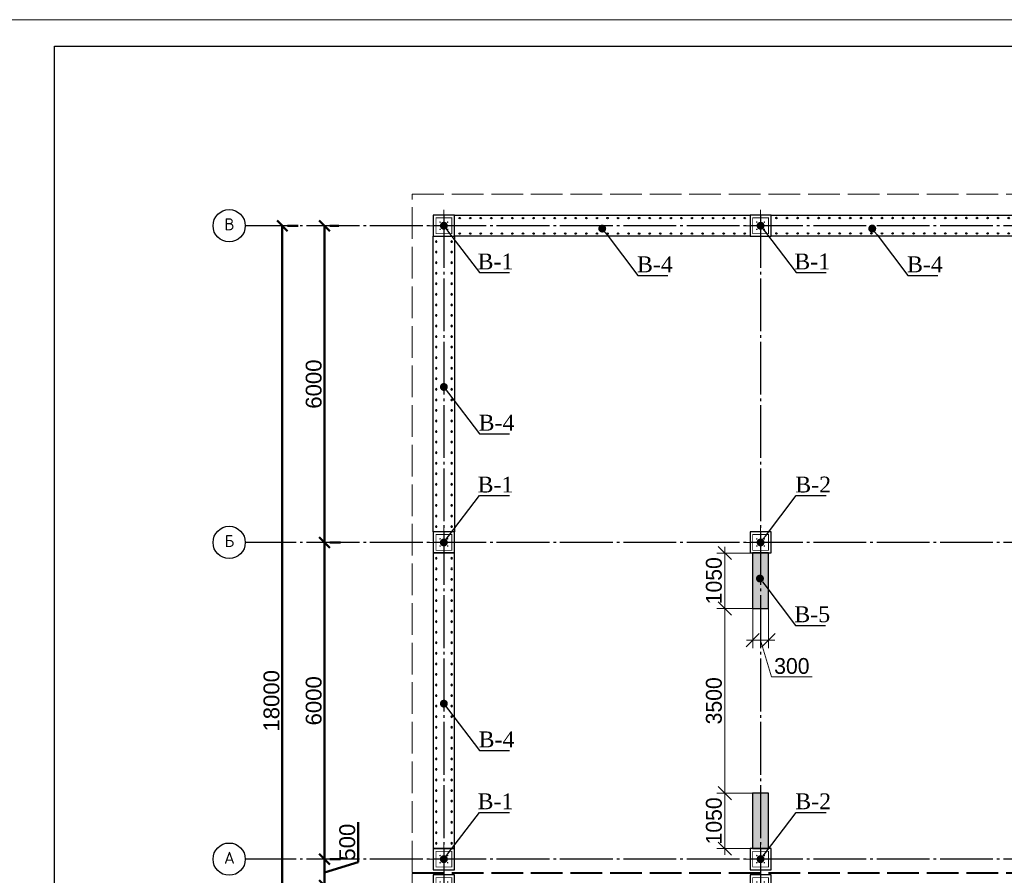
# Model space of a CAD drawing. Header units: millimetres. Extents: x -33345 to 4712671, y -3392 to 121473.
# Tile 163 of 256: x 899429 to 918082, y 70292 to 86501. Entities that reach past the tile are written whole.
import ezdxf
from ezdxf import colors
from ezdxf.entities.mleader import LeaderData, LeaderLine
from ezdxf.math import Vec2, Vec3

# ---------------------------------------------------------------- set-up
doc = ezdxf.new("R2010")
doc.units = ezdxf.units.MM
for name, pattern in [('ACAD_ISO02W100', [15, 12, -3]), ('CENTER2', [28.575, 19.05, -3.175, 3.175, -3.175]), ('ГОСТ 2.303 5', [24, 20, -1.5, 1, -1.5])]:
    doc.linetypes.add(name, pattern=pattern)
for name, color, linetype in [('00-Axes', 1, 'CENTER2'), ('HA', 9, 'Continuous'), ('Штриховка', 7, 'Continuous')]:
    doc.layers.add(name, color=color, linetype=linetype)
for name, color, linetype, lineweight in [('A _Devor rtt', 176, 'Continuous', 30), ('doors', 250, 'Continuous', 5), ('Lina', 7, 'Continuous', 20), ('армирование', 150, 'Continuous', 50)]:
    doc.layers.add(name, color=color, linetype=linetype, lineweight=lineweight)
doc.styles.add('ISOCPEUR_1.00', font='isocpeui.ttf')
doc.styles.add('RUS text aehalf', font='aehalf.shx', dxfattribs={"width": 0.7, "oblique": 15})
doc.styles.get("Standard").update_dxf_attribs({"font": 'arial.ttf'})
doc.styles.add('Times New Roman', font='times.ttf')
doc.styles.add('X-U-RW-01$0$StyleROMANS', font='GOTHIC.TTF')
doc.dimstyles.new('ISO-25$0', dxfattribs={"dimtxt": 300, "dimasz": 200, "dimexe": 100, "dimexo": 300, "dimgap": 50, "dimtad": 1, "dimdec": 0, "dimtxsty": 'Standard', "dimblk": 'OBLIQUE', "dimcen": 250, "dimadec": 0, "dimazin": 0, "dimtfac": 1, "dimtdec": 0, "dimtmove": 0, "dimatfit": 3, "dimldrblk": 'OBLIQUE', "dimfxl": 1.25, "dimarcsym": 0})
doc.dimstyles.new('RUS м100', dxfattribs={"dimscale": 0, "dimtxt": 250, "dimasz": 100, "dimexe": 100, "dimexo": 0, "dimgap": 70, "dimtad": 1, "dimdec": 0, "dimdsep": 46, "dimtxsty": 'RUS text aehalf', "dimblk": 'OBLIQUE', "dimcen": 0.09, "dimdle": 100, "dimclrd": 256, "dimclre": 256, "dimclrt": 256, "dimadec": 1, "dimazin": 2, "dimtfac": 1, "dimtdec": 0, "dimtofl": 0, "dimtmove": 0, "dimatfit": 3, "dimldrblk": 'OBLIQUE', "dimfxl": 300, "dimtolj": 1, "dimtzin": 0, "dimlwd": -1, "dimlwe": -1, "dimarcsym": 0})

# ---------------------------------------------------------------- blocks, each defined once
blk = doc.blocks.new('_Oblique')
at = {"color": 0, "linetype": 'ByBlock', "lineweight": -2}
blk.add_line((-0.5, -0.5), (0.5, 0.5), dxfattribs=at)
blk = doc.blocks.new('*D277')
at = {"color": 0, "lineweight": -2, "transparency": 16777216}
for p, q in [((-19534, 4069), (-19534, 10069)), ((-19234, 10069), (-19434, 10069)), ((-19234, 4069), (-19434, 4069))]:
    blk.add_line(p, q, dxfattribs=at)
at = {"layer": 'Defpoints', "color": 0, "lineweight": 30, "transparency": 16777216}
for p in [(-19534, 10069), (-19534, 10069), (-19534, 4069)]:
    blk.add_point(p, dxfattribs=at)
at = {"color": 0, "lineweight": -2, "transparency": 16777216, "xscale": 200, "yscale": 200, "zscale": 200}
for p, rotation in [((-19534, 10069), 90), ((-19534, 4069), 270)]:
    blk.add_blockref('_Oblique', p, dxfattribs=dict(at, rotation=rotation))
at = {"color": 0, "lineweight": 0, "transparency": 16777216, "insert": (-19738, 7069), "char_height": 300, "attachment_point": 5, "rotation": 90}
blk.add_mtext('6000', dxfattribs=at)
blk = doc.blocks.new('*D280')
at = {"color": 0, "lineweight": -2, "transparency": 16777216}
for p, q in [((-19534, 10069), (-19534, 16069)), ((-19263, 16069), (-19434, 16069)), ((-19234, 10069), (-19434, 10069))]:
    blk.add_line(p, q, dxfattribs=at)
at = {"layer": 'Defpoints', "color": 0, "lineweight": 30, "transparency": 16777216}
for p in [(-19563, 16069), (-19534, 16069), (-19534, 10069)]:
    blk.add_point(p, dxfattribs=at)
at = {"color": 0, "lineweight": -2, "transparency": 16777216, "xscale": 200, "yscale": 200, "zscale": 200}
for p, rotation in [((-19534, 16069), 90), ((-19534, 10069), 270)]:
    blk.add_blockref('_Oblique', p, dxfattribs=dict(at, rotation=rotation))
at = {"color": 0, "lineweight": 0, "transparency": 16777216, "insert": (-19738, 13069), "char_height": 300, "attachment_point": 5, "rotation": 90}
blk.add_mtext('6000', dxfattribs=at)
blk = doc.blocks.new('*D278')
at = {"color": 0, "lineweight": -2, "transparency": 16777216}
for p, q in [((-20334, 16069), (-20334, -1931)), ((-20034, 16069), (-20234, 16069)), ((-20034, -1931), (-20234, -1931))]:
    blk.add_line(p, q, dxfattribs=at)
at = {"layer": 'Defpoints', "color": 0, "lineweight": 30, "transparency": 16777216}
for p in [(-20334, 16069), (-20334, -1931), (-20334, -1931)]:
    blk.add_point(p, dxfattribs=at)
at = {"color": 0, "lineweight": -2, "transparency": 16777216, "xscale": 200, "yscale": 200, "zscale": 200}
for p, rotation in [((-20334, 16069), 90), ((-20334, -1931), 270)]:
    blk.add_blockref('_Oblique', p, dxfattribs=dict(at, rotation=rotation))
at = {"color": 0, "lineweight": 0, "transparency": 16777216, "insert": (-20538, 7069), "char_height": 300, "attachment_point": 5, "rotation": 90}
blk.add_mtext('18000', dxfattribs=at)
blk = doc.blocks.new('*D279')
at = {"color": 0, "lineweight": -2, "transparency": 16777216}
for p, q in [((-18899, 4010), (-18899, 4772)), ((-19533, 3569), (-19533, 4069)), ((-19533, 3819), (-18899, 4010)), ((-19233, 4069), (-19433, 4069)), ((-19234, 3569), (-19433, 3569))]:
    blk.add_line(p, q, dxfattribs=at)
at = {"layer": 'Defpoints', "color": 0, "lineweight": 30, "transparency": 16777216}
for p in [(-19533, 4069), (-19533, 4069), (-19534, 3569)]:
    blk.add_point(p, dxfattribs=at)
at = {"color": 0, "lineweight": -2, "transparency": 16777216, "xscale": 200, "yscale": 200, "zscale": 200}
for p, rotation in [((-19533, 4069), 90), ((-19533, 3569), 270)]:
    blk.add_blockref('_Oblique', p, dxfattribs=dict(at, rotation=rotation))
at = {"color": 0, "lineweight": 0, "transparency": 16777216, "insert": (-19102, 4391), "char_height": 300, "attachment_point": 5, "rotation": 90}
blk.add_mtext('500', dxfattribs=at)
blk = doc.blocks.new('column')
at = {"lineweight": 0}
for points in [[(-68, 56, -1), (-68, 86, -1)], [(68, 56, 1), (68, 86, 1)], [(-68, -56, 1), (-68, -86, 1)], [(68, -56, -1), (68, -86, -1)]]:
    blk.add_hatch(color=0, dxfattribs=at).paths.add_polyline_path(points)
at = {"color": 0, "lineweight": 0}
for p, q in [((0, 300), (0, -300)), ((300, 0), (-300, 0))]:
    blk.add_line(p, q, dxfattribs=at)
at = {"lineweight": 30}
blk.add_lwpolyline([(-200, 200), (200, 200), (200, -200), (-200, -200)], close=True, dxfattribs=at)
at = {"color": 0, "lineweight": 0, "const_width": 15}
blk.add_lwpolyline([(150, -150), (150, 150), (-150, 150), (-150, -150)], close=True, dxfattribs=at)
blk = doc.blocks.new('awe4tD')
at = {"layer": 'Lina', "ltscale": 10}
blk.add_lwpolyline([(-44239015, 22734378), (-44314815, 22734378), (-44314815, 22776378), (-44239015, 22776378)], close=True, dxfattribs=at)
at = {"layer": 'Lina', "lineweight": 30, "ltscale": 10}
blk.add_lwpolyline([(-44239515, 22734878), (-44312815, 22734878), (-44312815, 22775878), (-44239515, 22775878)], close=True, dxfattribs=at)
blk = doc.blocks.new('_Dot')
at = {"color": 0, "linetype": 'ByBlock', "lineweight": -2}
blk.add_line((-0.5, 0), (-1, 0), dxfattribs=at)
at = {"color": 0, "linetype": 'ByBlock', "const_width": 0.5}
blk.add_lwpolyline([(-0.25, 0, 1), (0.25, 0, 1)], format="xyb", close=True, dxfattribs=at)
blk = doc.blocks.new('*U1057')
at = {"layer": 'армирование', "color": 1, "lineweight": 30, "ltscale": 4}
for centre in [(0, 146), (0, -146)]:
    blk.add_circle(centre, 13.5, dxfattribs=at)
blk = doc.blocks.new('*U1058')
at = {"color": 0, "linetype": 'ByBlock', "lineweight": -2, "transparency": 16777216}
for p in [(0, 0), (200, 0), (400, 0), (600, 0), (800, 0), (1000, 0), (1200, 0), (1400, 0), (1600, 0), (1800, 0), (2000, 0), (2200, 0), (2400, 0), (2600, 0), (2800, 0), (3000, 0), (3200, 0), (3400, 0), (3600, 0), (3800, 0), (4000, 0), (4200, 0), (4400, 0), (4600, 0), (4800, 0), (5000, 0), (5200, 0), (5400, 0)]:
    blk.add_blockref('*U1057', p, dxfattribs=at)
blk = doc.blocks.new('*U1059')
at = {"layer": 'армирование', "color": 1, "lineweight": 30, "ltscale": 4}
for centre in [(0, 146), (0, -146)]:
    blk.add_circle(centre, 13.5, dxfattribs=at)
blk = doc.blocks.new('*U1060')
at = {"color": 0, "linetype": 'ByBlock', "lineweight": -2, "transparency": 16777216}
for p in [(0, 0), (200, 0), (400, 0), (600, 0), (800, 0), (1000, 0), (1200, 0), (1400, 0), (1600, 0), (1800, 0), (2000, 0), (2200, 0), (2400, 0), (2600, 0), (2800, 0), (3000, 0), (3200, 0), (3400, 0), (3600, 0), (3800, 0), (4000, 0), (4200, 0), (4400, 0), (4600, 0), (4800, 0), (5000, 0), (5200, 0), (5400, 0)]:
    blk.add_blockref('*U1059', p, dxfattribs=at)
blk = doc.blocks.new('*U1087')
at = {"layer": 'армирование', "color": 1, "lineweight": 30, "ltscale": 4}
for centre in [(0, 146), (0, -146)]:
    blk.add_circle(centre, 13.5, dxfattribs=at)
blk = doc.blocks.new('*U1088')
at = {"color": 0, "linetype": 'ByBlock', "lineweight": -2, "transparency": 16777216}
for p in [(0, 0), (200, 0), (400, 0), (600, 0), (800, 0), (1000, 0), (1200, 0), (1400, 0), (1600, 0), (1800, 0), (2000, 0), (2200, 0), (2400, 0), (2600, 0), (2800, 0), (3000, 0), (3200, 0), (3400, 0), (3600, 0), (3800, 0), (4000, 0), (4200, 0), (4400, 0), (4600, 0), (4800, 0), (5000, 0), (5200, 0), (5400, 0)]:
    blk.add_blockref('*U1087', p, dxfattribs=at)
blk = doc.blocks.new('*U1089')
at = {"layer": 'армирование', "color": 1, "lineweight": 30, "ltscale": 4}
for centre in [(0, 146), (0, -146)]:
    blk.add_circle(centre, 13.5, dxfattribs=at)
blk = doc.blocks.new('*U1090')
at = {"color": 0, "linetype": 'ByBlock', "lineweight": -2, "transparency": 16777216}
for p in [(0, 0), (200, 0), (400, 0), (600, 0), (800, 0), (1000, 0), (1200, 0), (1400, 0), (1600, 0), (1800, 0), (2000, 0), (2200, 0), (2400, 0), (2600, 0), (2800, 0), (3000, 0), (3200, 0), (3400, 0), (3600, 0), (3800, 0), (4000, 0), (4200, 0), (4400, 0), (4600, 0), (4800, 0), (5000, 0), (5200, 0), (5400, 0)]:
    blk.add_blockref('*U1089', p, dxfattribs=at)
blk = doc.blocks.new('*D1264')
at = {"layer": 'Defpoints', "color": 0, "ltscale": 100, "transparency": 16777216}
for p in [(913315, 76398), (912789, 75348), (913315, 75348)]:
    blk.add_point(p, dxfattribs=at)
at = {"layer": 'doors', "ltscale": 100, "transparency": 16777216}
for p, q in [((912789, 76518), (912789, 75228)), ((913315, 76398), (912639, 76398)), ((913315, 75348), (912639, 75348))]:
    blk.add_line(p, q, dxfattribs=at)
at = {"layer": 'doors', "ltscale": 100, "transparency": 16777216, "xscale": 250, "yscale": 250, "zscale": 250}
for p, rotation in [((912789, 76398), 90), ((912789, 75348), 270)]:
    blk.add_blockref('_Oblique', p, dxfattribs=dict(at, rotation=rotation))
at = {"layer": 'doors', "lineweight": 13, "ltscale": 100, "transparency": 16777216, "insert": (912581, 75873), "char_height": 300, "attachment_point": 5, "rotation": 90, "style": 'X-U-RW-01$0$StyleROMANS'}
blk.add_mtext('\\A1;1050', dxfattribs=at)
blk = doc.blocks.new('*D1265')
at = {"layer": 'Defpoints', "color": 0, "ltscale": 100, "transparency": 16777216}
for p in [(913315, 75348), (912789, 71848), (913315, 71848)]:
    blk.add_point(p, dxfattribs=at)
at = {"layer": 'doors', "ltscale": 100, "transparency": 16777216}
for p, q in [((912789, 75468), (912789, 71728)), ((913315, 75348), (912639, 75348)), ((913315, 71848), (912639, 71848))]:
    blk.add_line(p, q, dxfattribs=at)
at = {"layer": 'doors', "ltscale": 100, "transparency": 16777216, "xscale": 250, "yscale": 250, "zscale": 250}
for p, rotation in [((912789, 75348), 90), ((912789, 71848), 270)]:
    blk.add_blockref('_Oblique', p, dxfattribs=dict(at, rotation=rotation))
at = {"layer": 'doors', "lineweight": 13, "ltscale": 100, "transparency": 16777216, "insert": (912581, 73598), "char_height": 300, "attachment_point": 5, "rotation": 90, "style": 'X-U-RW-01$0$StyleROMANS'}
blk.add_mtext('\\A1;3500', dxfattribs=at)
blk = doc.blocks.new('*D1266')
at = {"layer": 'Defpoints', "color": 0, "ltscale": 100, "transparency": 16777216}
for p in [(913315, 71848), (912789, 70798), (913315, 70798)]:
    blk.add_point(p, dxfattribs=at)
at = {"layer": 'doors', "ltscale": 100, "transparency": 16777216}
for p, q in [((913315, 71848), (912639, 71848)), ((912789, 71968), (912789, 70678)), ((913315, 70798), (912639, 70798))]:
    blk.add_line(p, q, dxfattribs=at)
at = {"layer": 'doors', "ltscale": 100, "transparency": 16777216, "xscale": 250, "yscale": 250, "zscale": 250}
for p, rotation in [((912789, 71848), 90), ((912789, 70798), 270)]:
    blk.add_blockref('_Oblique', p, dxfattribs=dict(at, rotation=rotation))
at = {"layer": 'doors', "lineweight": 13, "ltscale": 100, "transparency": 16777216, "insert": (912581, 71323), "char_height": 300, "attachment_point": 5, "rotation": 90, "style": 'X-U-RW-01$0$StyleROMANS'}
blk.add_mtext('\\A1;1050', dxfattribs=at)
blk = doc.blocks.new('*D1267')
at = {"layer": 'Defpoints', "color": 0, "ltscale": 100, "transparency": 16777216}
for p in [(913315, 75348), (913615, 75348), (913615, 74746)]:
    blk.add_point(p, dxfattribs=at)
at = {"layer": 'doors', "ltscale": 100, "transparency": 16777216}
for p, q in [((913315, 75348), (913315, 74596)), ((913615, 75348), (913615, 74596)), ((913195, 74746), (913735, 74746)), ((913465, 74746), (913674, 74049)), ((913674, 74049), (914440, 74049))]:
    blk.add_line(p, q, dxfattribs=at)
at = {"layer": 'doors', "ltscale": 100, "transparency": 16777216, "xscale": 250, "yscale": 250, "zscale": 250, "rotation": 180}
blk.add_blockref('_Oblique', (913315, 74746), dxfattribs=at)
at = {"layer": 'doors', "ltscale": 100, "transparency": 16777216, "xscale": 250, "yscale": 250, "zscale": 250}
blk.add_blockref('_Oblique', (913615, 74746), dxfattribs=at)
at = {"layer": 'doors', "lineweight": 13, "ltscale": 100, "transparency": 16777216, "insert": (914057, 74256), "char_height": 300, "attachment_point": 5, "style": 'X-U-RW-01$0$StyleROMANS'}
blk.add_mtext('\\A1;300', dxfattribs=at)
blk = doc.blocks.new('gfffggfsre')
at = {"layer": '00-Axes', "color": 251, "linetype": 'ГОСТ 2.303 5', "ltscale": 50, "true_color": 0x636466}
for points in [[(-17273, 16269.4), (-17273, -5825.8)], [(-11273, 16269.4), (-11273, -5825.8)], [(42327, 16069.4), (-21034.5, 16069.4)], [(42327, 10069.4), (-21034.5, 10069.4)], [(42327, 4069.4), (-21034.5, 4069.4)]]:
    blk.add_lwpolyline(points, dxfattribs=at)
at = {"layer": '00-Axes', "color": 219, "linetype": 'ByBlock', "ltscale": 100, "true_color": 0x642165}
for centre in [(-21340.4, 16069.4), (-21340.4, 10069.4), (-21340.4, 4069.4)]:
    blk.add_circle(centre, 306, dxfattribs=at)
at = {"layer": '00-Axes', "color": 219, "linetype": 'ByBlock', "ltscale": 100, "true_color": 0x642165, "char_height": 226.059, "attachment_point": 1, "style": 'ISOCPEUR_1.00'}
for s, insert in [('\\pxqc;{\\fISOCPEUR|b0|i0|c204|p34;В}', (-21721.6, 16209.2)), ('\\pxqc;{\\fISOCPEUR|b0|i0|c204|p34;Б}', (-21721.6, 10209.2)), ('\\pxqc;{\\fISOCPEUR|b0|i0|c204|p34;А}', (-21721.6, 4209.2))]:
    blk.add_mtext_dynamic_manual_height_columns(s, width=772.479, gutter_width=706.4, heights=[0], dxfattribs=dict(at, insert=insert))
at = {"color": 18, "lineweight": 0, "true_color": 0x000000}
for base, p1, p2, picture, middle in [((-20334.5, -1930.6), (-20334.5, 16069.4), (-20334.5, -1930.6), '*D278', (-20537.6, 7069.4)), ((-19534.5, 10069.4), (-19534.5, 4069.4), (-19534.5, 10069.4), '*D277', (-19737.6, 7069.4))]:
    dim = blk.add_linear_dim(base=base, p1=p1, p2=p2, angle=90, dimstyle='ISO-25$0', dxfattribs=at)
    dim.commit()
    dim.dimension.update_dxf_attribs({"geometry": picture, "text_midpoint": middle})
for base, p1, p2, picture, middle in [((-19534.5, 16069.4), (-19534.5, 10069.4), (-19563.2, 16069.4), '*D280', (-19737.6, 13069.4)), ((-19533.2, 4069.4), (-19534.5, 3569.4), (-19533.2, 4069.4), '*D279', (-19101.9, 4059.8))]:
    dim = blk.add_linear_dim(base=base, p1=p1, p2=p2, angle=90, dimstyle='ISO-25$0', override={"dimtmove": 1}, dxfattribs=at)
    dim.commit()
    dim.dimension.update_dxf_attribs({"geometry": picture, "text_midpoint": middle})

msp = doc.modelspace()

# ---------------------------------------------------------------- hatches: boundary and pattern name
at = {"layer": 'Штриховка', "lineweight": 13, "ltscale": 100, "true_color": 0x991b1e}
h = msp.add_hatch(dxfattribs=at)
h.set_pattern_fill('AR-SAND', color=244, scale=2)
h.set_pattern_definition([(37.5, (44817632.49, -22640276.79), (-3.20006259, 97.88264747), [0, -77.216, 0, -86.36, 0, -82.55]), (7.5, (44817632.49, -22640276.79), (89.90465663, 143.3650201), [0, -41.656, 0, -69.596, 0, -26.67]), (327.5, (44817570.005, -22640276.79), (158.19847405, 0.28743694), [0, -25.4, 0, -91.44, 0, -119.38]), (317.5, (44817570, -22640276.79), (152.7112905, 44.58586465), [0, -12.7, 0, -59.944, 0, -68.58])])
h.paths.add_polyline_path([(931614.523, 76398.107), (931314.523, 76398.107), (931314.523, 70798.107), (931614.523, 70798.107)])
h.paths.add_polyline_path([(925664.523, 70398.107), (931264.523, 70398.107), (931264.523, 70698.107), (925664.523, 70698.107)])
h.paths.add_polyline_path([(944314.523, 74948.107), (944314.523, 70798.107), (944614.523, 70798.107), (944614.523, 74948.107)])
h.paths.add_polyline_path([(944614.523, 76148.107), (944614.523, 76398.107), (944314.523, 76398.107), (944314.523, 76148.107)])
h.paths.add_polyline_path([(952114.523, 70698.107), (954664.523, 70698.107), (954664.523, 70398.107), (952114.523, 70398.107)])
h.paths.add_polyline_path([(954714.523, 71848.107), (954714.523, 70798.107), (955014.523, 70798.107), (955014.523, 71848.107)])
h.paths.add_polyline_path([(955014.523, 75348.107), (955014.523, 76398.107), (954714.523, 76398.107), (954714.523, 75348.107)])
h.paths.add_polyline_path([(950664.523, 82798.107), (954664.523, 82798.107), (954664.523, 82498.107), (950664.523, 82498.107)])
h.paths.add_polyline_path([(925264.523, 82498.107), (925264.523, 82798.107), (919664.523, 82798.107), (919664.523, 82498.107)])
h.paths.add_polyline_path([(913614.523, 75348.107), (913614.523, 76398.107), (913314.523, 76398.107), (913314.523, 75348.107)])
h.paths.add_polyline_path([(913314.523, 71848.107), (913314.523, 70798.107), (913614.523, 70798.107), (913614.523, 71848.107)])

# ---------------------------------------------------------------- linework, layer by layer
at = {"color": 5, "linetype": 'ACAD_ISO02W100', "lineweight": 15, "ltscale": 50}
for points in [[(906864.523, 70348.107), (906864.523, 83198.107), (967464.523, 83198.107), (967464.523, 70348.107)], [(906864.523, 70328.107), (926064.523, 70328.107), (926064.523, 67398.107), (926064.523, 67398.107), (926064.523, 63998.107), (906864.523, 63998.107)]]:
    msp.add_lwpolyline(points, close=True, dxfattribs=at)
at = {"layer": 'A _Devor rtt', "color": 244, "lineweight": 30, "ltscale": 10, "true_color": 0x991b1e}
for points in [[(913614.523, 75348.107), (913614.523, 76398.107), (913314.523, 76398.107), (913314.523, 75348.107)], [(913314.523, 71848.107), (913314.523, 70798.107), (913614.523, 70798.107), (913614.523, 71848.107)]]:
    msp.add_lwpolyline(points, close=True, dxfattribs=at)
at = {"layer": 'HA', "color": 250, "lineweight": 30, "ltscale": 100}
for points in [[(907664.523, 82798.107), (913264.523, 82798.107), (913264.523, 82398.107), (907664.523, 82398.107)], [(913664.523, 82798.107), (919264.523, 82798.107), (919264.523, 82398.107), (913664.523, 82398.107)], [(907264.523, 70798.107), (907664.523, 70798.107), (907664.523, 76398.107), (907264.523, 76398.107)]]:
    msp.add_lwpolyline(points, close=True, dxfattribs=at)
msp.add_lwpolyline([(907664.523, 80515.201), (907664.523, 76798.107), (907264.523, 76798.107), (907264.523, 82398.107), (907664.523, 82398.107), (907664.523, 80515.201)], dxfattribs=at)

# ---------------------------------------------------------------- block references
msp.add_blockref('awe4tD', (45212903.28, -22689876.566))
at = {"color": 244, "lineweight": 50, "true_color": 0x991b1e}
msp.add_blockref('gfffggfsre', (924737.559, 66528.7), dxfattribs=at)
at = {"xscale": -1, "rotation": 270}
for p in [(907464.523, 82598.107), (913464.523, 82598.107), (907464.523, 76598.107), (913464.523, 76598.107), (907464.523, 70598.107), (913464.523, 70598.107), (907464.523, 70098.107), (913464.523, 70098.107)]:
    msp.add_blockref('column', p, dxfattribs=at)
at = {"color": 0, "lineweight": 13}
for name, p in [('*U1058', (907764.523, 82596.165)), ('*U1060', (913764.523, 82598.107))]:
    msp.add_blockref(name, p, dxfattribs=at)
at = {"color": 0, "lineweight": 13, "xscale": -1, "rotation": 90}
for name, p in [('*U1088', (907466.466, 82298.107)), ('*U1090', (907466.466, 76298.107))]:
    msp.add_blockref(name, p, dxfattribs=at)

# ---------------------------------------------------------------- dimensions: what is measured, and where the dimension line sits
at = {"layer": 'doors', "color": 0, "lineweight": 13, "ltscale": 100}
for base, p1, p2, picture, middle in [((912788.985, 75348.107), (913314.523, 76398.107), (913314.523, 75348.107), '*D1264', (912581.439, 75873.107)), ((912788.985, 71848.107), (913314.523, 75348.107), (913314.523, 71848.107), '*D1265', (912581.439, 73598.107)), ((912788.985, 70798.107), (913314.523, 71848.107), (913314.523, 70798.107), '*D1266', (912581.439, 71323.107))]:
    dim = msp.add_linear_dim(base=base, p1=p1, p2=p2, angle=90, dimstyle='RUS м100', override={"dimscale": 1, "dimtxt": 300, "dimasz": 250, "dimexe": 150, "dimgap": 50, "dimtxsty": 'X-U-RW-01$0$StyleROMANS', "dimdle": 120, "dimtmove": 1}, dxfattribs=at)
    dim.commit()
    dim.dimension.update_dxf_attribs({"geometry": picture, "text_midpoint": middle})
dim = msp.add_linear_dim(base=(913614.523, 74746.271), p1=(913314.523, 75348.107), p2=(913614.523, 75348.107), dimstyle='RUS м100', override={"dimscale": 1, "dimtxt": 300, "dimasz": 250, "dimexe": 150, "dimgap": 50, "dimtxsty": 'X-U-RW-01$0$StyleROMANS', "dimdle": 120, "dimtmove": 1}, dxfattribs=at)
dim.commit()
dim.dimension.update_dxf_attribs({"geometry": '*D1267', "text_midpoint": (913723.815, 74256.179)})

# ---------------------------------------------------------------- leaders
ml = msp.add_multileader_mtext('Standard')
ml.set_content('\\pxt11;В-1', color=256, style='Times New Roman')
ml.set_leader_properties()
ml.set_arrow_properties(name='DOT')
ml.build(insert=Vec2(0, 0))
ml.multileader.update_dxf_attribs({"has_dogleg": 0, "text_left_attachment_type": 6, "text_right_attachment_type": 6, "dogleg_length": 0.36, "arrow_head_size": 150})
ctx = ml.context
ctx.base_point, ctx.char_height, ctx.arrow_head_size, ctx.plane_origin = Vec3(908139.276, 81711.429), 300, 150, Vec3(904529.503, 86207.522)
ctx.left_attachment, ctx.right_attachment, ctx.text_align_type = 6, 6, 1
notes = []
notes.append((ctx, [(0, (1, 1, 0), (908138.916, 81711.429), (1, 0), 0.36, [(1, [(907464.523, 82598.107)], 0, [])])]))
ctx.mtext.insert, ctx.mtext.width, ctx.mtext.alignment, ctx.mtext.flow_direction = Vec3(908442.79, 82071.429), 558.68226, 2, 5
ml = msp.add_multileader_mtext('Standard')
ml.set_content('\\pxt11;В-1', color=256, style='Times New Roman')
ml.set_leader_properties()
ml.set_arrow_properties(name='DOT')
ml.build(insert=Vec2(0, 0))
ml.multileader.update_dxf_attribs({"has_dogleg": 0, "text_left_attachment_type": 6, "text_right_attachment_type": 6, "dogleg_length": 0.36, "arrow_head_size": 150})
ctx = ml.context
ctx.base_point, ctx.char_height, ctx.arrow_head_size, ctx.plane_origin = Vec3(914139.276, 81711.429), 300, 150, Vec3(910529.503, 86207.522)
ctx.left_attachment, ctx.right_attachment, ctx.text_align_type = 6, 6, 1
notes.append((ctx, [(0, (1, 1, 0), (914138.916, 81711.429), (1, 0), 0.36, [(1, [(913464.523, 82598.107)], 0, [])])]))
ctx.mtext.insert, ctx.mtext.width, ctx.mtext.alignment, ctx.mtext.flow_direction = Vec3(914442.79, 82071.429), 558.68226, 2, 5
ml = msp.add_multileader_mtext('Standard')
ml.set_content('\\pxt11;В-4', color=256, style='Times New Roman')
ml.set_leader_properties()
ml.set_arrow_properties(name='DOT')
ml.build(insert=Vec2(0, 0))
ml.multileader.update_dxf_attribs({"has_dogleg": 0, "text_left_attachment_type": 6, "text_right_attachment_type": 6, "dogleg_length": 0.36, "arrow_head_size": 150})
ctx = ml.context
ctx.base_point, ctx.char_height, ctx.arrow_head_size, ctx.plane_origin = Vec3(911139.276, 81657.279), 300, 150, Vec3(907529.503, 86153.373)
ctx.left_attachment, ctx.right_attachment, ctx.text_align_type = 6, 6, 1
notes.append((ctx, [(0, (1, 1, 0), (911138.916, 81657.279), (1, 0), 0.36, [(1, [(910464.523, 82543.958)], 0, [])])]))
ctx.mtext.insert, ctx.mtext.width, ctx.mtext.alignment, ctx.mtext.flow_direction = Vec3(911462.149, 82017.279), 558.68226, 2, 5
ml = msp.add_multileader_mtext('Standard')
ml.set_content('\\pxt11;В-4', color=256, style='Times New Roman')
ml.set_leader_properties()
ml.set_arrow_properties(name='DOT')
ml.build(insert=Vec2(0, 0))
ml.multileader.update_dxf_attribs({"has_dogleg": 0, "text_left_attachment_type": 6, "text_right_attachment_type": 6, "dogleg_length": 0.36, "arrow_head_size": 150})
ctx = ml.context
ctx.base_point, ctx.char_height, ctx.arrow_head_size, ctx.plane_origin = Vec3(916254.829, 81657.279), 300, 150, Vec3(912645.055, 86153.373)
ctx.left_attachment, ctx.right_attachment, ctx.text_align_type = 6, 6, 1
notes.append((ctx, [(0, (1, 1, 0), (916254.469, 81657.279), (1, 0), 0.36, [(1, [(915580.076, 82543.958)], 0, [])])]))
ctx.mtext.insert, ctx.mtext.width, ctx.mtext.alignment, ctx.mtext.flow_direction = Vec3(916577.701, 82017.279), 558.68226, 2, 5
ml = msp.add_multileader_mtext('Standard')
ml.set_content('\\pxt11;В-4', color=256, style='Times New Roman')
ml.set_leader_properties()
ml.set_arrow_properties(name='DOT')
ml.build(insert=Vec2(0, 0))
ml.multileader.update_dxf_attribs({"has_dogleg": 0, "text_left_attachment_type": 6, "text_right_attachment_type": 6, "dogleg_length": 0.36, "arrow_head_size": 150})
ctx = ml.context
ctx.base_point, ctx.char_height, ctx.arrow_head_size, ctx.plane_origin = Vec3(908139.276, 78657.279), 300, 150, Vec3(904529.502, 83153.373)
ctx.left_attachment, ctx.right_attachment, ctx.text_align_type = 6, 6, 1
notes.append((ctx, [(0, (1, 1, 0), (908138.916, 78657.279), (1, 0), 0.36, [(1, [(907464.523, 79543.958)], 0, [])])]))
ctx.mtext.insert, ctx.mtext.width, ctx.mtext.alignment, ctx.mtext.flow_direction = Vec3(908462.148, 79017.279), 558.68226, 2, 5
ml = msp.add_multileader_mtext('Standard')
ml.set_content('\\pxt11;В-1', color=256, style='Times New Roman')
ml.set_leader_properties()
ml.set_arrow_properties(name='DOT')
ml.build(insert=Vec2(0, 0))
ml.multileader.update_dxf_attribs({"has_dogleg": 0, "text_left_attachment_type": 6, "text_right_attachment_type": 6, "dogleg_length": 0.36, "arrow_head_size": 150})
ctx = ml.context
ctx.base_point, ctx.char_height, ctx.arrow_head_size, ctx.plane_origin = Vec3(908139.276, 77484.786), 300, 150, Vec3(904529.503, 72988.692)
ctx.left_attachment, ctx.right_attachment, ctx.text_align_type = 6, 6, 1
notes.append((ctx, [(0, (1, 1, 0), (908138.916, 77484.786), (1, 0), 0.36, [(1, [(907464.523, 76598.107)], 0, [])])]))
ctx.mtext.insert, ctx.mtext.width, ctx.mtext.alignment, ctx.mtext.flow_direction = Vec3(908442.79, 77844.786), 558.68226, 2, 5
ml = msp.add_multileader_mtext('Standard')
ml.set_content('\\pxt11;В-2', color=256, style='Times New Roman')
ml.set_leader_properties()
ml.set_arrow_properties(name='DOT')
ml.build(insert=Vec2(0, 0))
ml.multileader.update_dxf_attribs({"has_dogleg": 0, "text_left_attachment_type": 6, "text_right_attachment_type": 6, "dogleg_length": 0.36, "arrow_head_size": 150})
ctx = ml.context
ctx.base_point, ctx.char_height, ctx.arrow_head_size, ctx.plane_origin = Vec3(914139.276, 77484.786), 300, 150, Vec3(910529.503, 72988.692)
ctx.left_attachment, ctx.right_attachment, ctx.text_align_type = 6, 6, 1
notes.append((ctx, [(0, (1, 1, 0), (914138.916, 77484.786), (1, 0), 0.36, [(1, [(913464.523, 76598.107)], 0, [])])]))
ctx.mtext.insert, ctx.mtext.width, ctx.mtext.alignment, ctx.mtext.flow_direction = Vec3(914460.634, 77844.786), 558.68226, 2, 5
ml = msp.add_multileader_mtext('Standard')
ml.set_content('\\pxt11;В-5', color=256, style='Times New Roman')
ml.set_leader_properties()
ml.set_arrow_properties(name='DOT')
ml.build(insert=Vec2(0, 0))
ml.multileader.update_dxf_attribs({"has_dogleg": 0, "text_left_attachment_type": 6, "text_right_attachment_type": 6, "dogleg_length": 0.36, "arrow_head_size": 150})
ctx = ml.context
ctx.base_point, ctx.char_height, ctx.arrow_head_size, ctx.plane_origin = Vec3(914127.393, 75027.709), 300, 150, Vec3(910517.62, 79523.802)
ctx.left_attachment, ctx.right_attachment, ctx.text_align_type = 6, 6, 1
notes.append((ctx, [(0, (1, 1, 0), (914127.033, 75027.709), (1, 0), 0.36, [(1, [(913452.641, 75914.387)], 0, [])])]))
ctx.mtext.insert, ctx.mtext.width, ctx.mtext.alignment, ctx.mtext.flow_direction = Vec3(914443.344, 75387.709), 558.68226, 2, 5
ml = msp.add_multileader_mtext('Standard')
ml.set_content('\\pxt11;В-4', color=256, style='Times New Roman')
ml.set_leader_properties()
ml.set_arrow_properties(name='DOT')
ml.build(insert=Vec2(0, 0))
ml.multileader.update_dxf_attribs({"has_dogleg": 0, "text_left_attachment_type": 6, "text_right_attachment_type": 6, "dogleg_length": 0.36, "arrow_head_size": 150})
ctx = ml.context
ctx.base_point, ctx.char_height, ctx.arrow_head_size, ctx.plane_origin = Vec3(908139.276, 72657.279), 300, 150, Vec3(904529.503, 77153.373)
ctx.left_attachment, ctx.right_attachment, ctx.text_align_type = 6, 6, 1
notes.append((ctx, [(0, (1, 1, 0), (908138.916, 72657.279), (1, 0), 0.36, [(1, [(907464.524, 73543.958)], 0, [])])]))
ctx.mtext.insert, ctx.mtext.width, ctx.mtext.alignment, ctx.mtext.flow_direction = Vec3(908462.149, 73017.279), 558.68226, 2, 5
ml = msp.add_multileader_mtext('Standard')
ml.set_content('\\pxt11;В-1', color=256, style='Times New Roman')
ml.set_leader_properties()
ml.set_arrow_properties(name='DOT')
ml.build(insert=Vec2(0, 0))
ml.multileader.update_dxf_attribs({"has_dogleg": 0, "text_left_attachment_type": 6, "text_right_attachment_type": 6, "dogleg_length": 0.36, "arrow_head_size": 150})
ctx = ml.context
ctx.base_point, ctx.char_height, ctx.arrow_head_size, ctx.plane_origin = Vec3(908139.276, 71484.786), 300, 150, Vec3(904529.503, 66988.692)
ctx.left_attachment, ctx.right_attachment, ctx.text_align_type = 6, 6, 1
notes.append((ctx, [(0, (1, 1, 0), (908138.916, 71484.786), (1, 0), 0.36, [(1, [(907464.523, 70598.107)], 0, [])])]))
ctx.mtext.insert, ctx.mtext.width, ctx.mtext.alignment, ctx.mtext.flow_direction = Vec3(908442.79, 71844.786), 558.68226, 2, 5
ml = msp.add_multileader_mtext('Standard')
ml.set_content('\\pxt11;В-2', color=256, style='Times New Roman')
ml.set_leader_properties()
ml.set_arrow_properties(name='DOT')
ml.build(insert=Vec2(0, 0))
ml.multileader.update_dxf_attribs({"has_dogleg": 0, "text_left_attachment_type": 6, "text_right_attachment_type": 6, "dogleg_length": 0.36, "arrow_head_size": 150})
ctx = ml.context
ctx.base_point, ctx.char_height, ctx.arrow_head_size, ctx.plane_origin = Vec3(914139.276, 71484.786), 300, 150, Vec3(910529.503, 66988.692)
ctx.left_attachment, ctx.right_attachment, ctx.text_align_type = 6, 6, 1
notes.append((ctx, [(0, (1, 1, 0), (914138.916, 71484.786), (1, 0), 0.36, [(1, [(913464.523, 70598.107)], 0, [])])]))
ctx.mtext.insert, ctx.mtext.width, ctx.mtext.alignment, ctx.mtext.flow_direction = Vec3(914460.634, 71844.786), 558.68226, 2, 5
for ctx, leaders in notes:
    for number, flags, end, landing, length, lines in leaders:
        leader = LeaderData()
        leader.index, (leader.has_last_leader_line, leader.has_dogleg_vector, leader.attachment_direction) = number, flags
        leader.last_leader_point, leader.dogleg_vector, leader.dogleg_length = Vec3(end), Vec3(landing), length
        for number, points, colour, breaks in lines:
            line = LeaderLine()
            line.index, line.vertices, line.color, line.breaks = number, Vec3.list(points), colors.encode_raw_color(colour), breaks
            leader.lines.append(line)
        ctx.leaders.append(leader)

doc.saveas('drawing.dxf')
